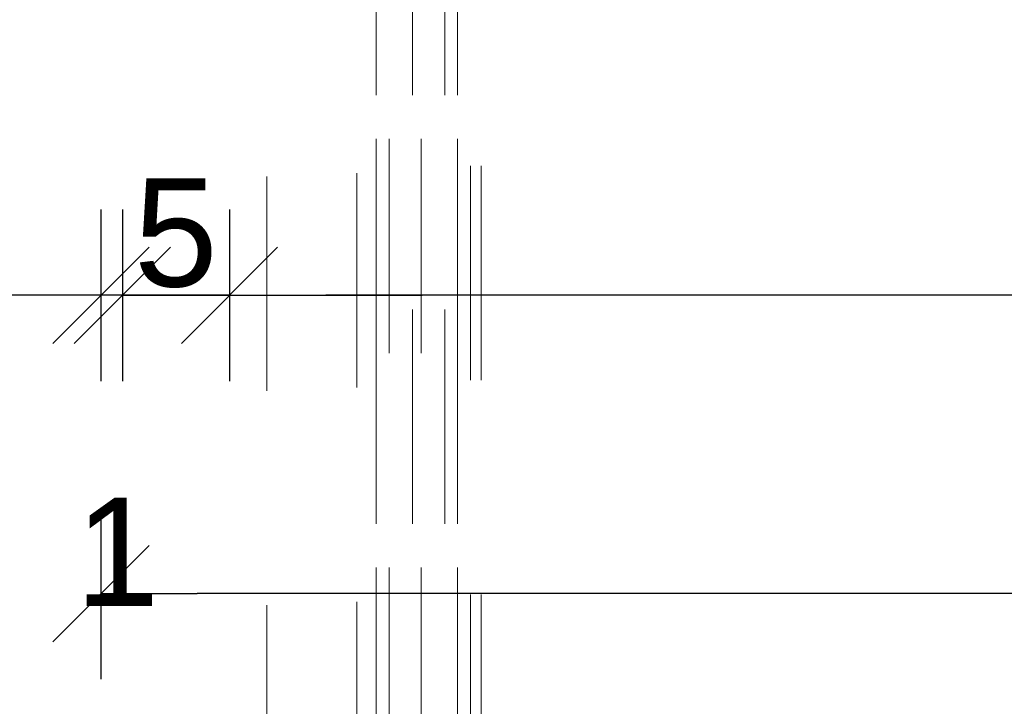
# Model space of a CAD drawing. Header units: metres. Extents: x 69 to 122.5, y -21.4 to -4.6.
# Tile 12 of 250: x 72.207 to 72.666, y -18.495 to -18.174. Entities that reach past the tile are written whole.
import ezdxf

# ---------------------------------------------------------------- set-up
doc = ezdxf.new("R2010")
doc.units = ezdxf.units.M
doc.header["$LTSCALE"] = 0.02
doc.linetypes.add('gestrichelt - 01', pattern=[2, 1, -1])
doc.layers.get('0').update_dxf_attribs({"lineweight": 25})
doc.layers.add('032_Metallarbeiten-Bemassung 1_20', color=7, linetype='Continuous', lineweight=9)
doc.layers.add('032_Metallarbeiten-Fenster', color=7, linetype='Continuous', lineweight=5)
doc.styles.add('Arial', font='arial.ttf')

msp = doc.modelspace()

# ---------------------------------------------------------------- linework, layer by layer
at = {"color": 0, "linetype": 'Continuous', "lineweight": 15}
for p, q in [((72.26745, -18.28029), (72.22255, -18.32519)), ((72.23255, -18.32519), (72.27745, -18.28029)), ((72.27745, -18.28029), (72.23255, -18.32519)), ((72.28255, -18.32519), (72.32745, -18.28029)), ((72.28255, -18.32519), (72.32745, -18.28029)), ((72.22255, -18.46438), (72.26745, -18.41948))]:
    msp.add_line(p, q, dxfattribs=at)
at = {"color": 0, "linetype": 'ByBlock', "lineweight": -2}
for p, q in [((72.245, -18.30274), (72.2001, -18.30274)), ((72.255, -18.30274), (72.2101, -18.30274)), ((72.255, -18.30274), (72.2999, -18.30274)), ((72.305, -18.30274), (72.3499, -18.30274)), ((72.305, -18.30274), (72.3499, -18.30274)), ((72.245, -18.44193), (72.2899, -18.44193))]:
    msp.add_line(p, q, dxfattribs=at)
at = {"layer": '032_Metallarbeiten-Bemassung 1_20', "color": 0, "lineweight": -2}
for p, q in [((72.245, -18.26274), (72.245, -18.34274)), ((72.255, -18.26274), (72.255, -18.34274)), ((72.255, -18.26274), (72.255, -18.34274)), ((72.305, -18.26274), (72.305, -18.34274)), ((72.305, -18.26274), (72.305, -18.34274)), ((72.2101, -18.30274), (72.16521, -18.30274)), ((72.255, -18.30274), (72.245, -18.30274)), ((72.305, -18.30274), (72.255, -18.30274)), ((72.2999, -18.30274), (72.34479, -18.30274)), ((72.3499, -18.30274), (72.39479, -18.30274)), ((74.5901, -18.30274), (72.3499, -18.30274)), ((72.245, -18.40193), (72.245, -18.48193)), ((74.6501, -18.44193), (72.2899, -18.44193))]:
    msp.add_line(p, q, dxfattribs=at)
at = {"layer": '032_Metallarbeiten-Fenster', "color": 8, "linetype": 'gestrichelt - 01', "lineweight": 5, "true_color": 0x808080}
for p, q in [((72.41739, -18.04233), (72.41739, -18.99449)), ((72.42239, -18.04233), (72.42239, -18.99526)), ((72.32239, -18.04733), (72.32239, -18.99033)), ((72.36439, -18.04575), (72.36439, -18.9919))]:
    msp.add_line(p, q, dxfattribs=at)
at = {"layer": '032_Metallarbeiten-Fenster', "linetype": 'gestrichelt - 01', "lineweight": 5}
msp.add_lwpolyline([(72.41139, -19.00933), (72.41139, -18.02975), (72.37339, -18.02975), (72.37339, -19.00933)], dxfattribs=at)
at = {"layer": '032_Metallarbeiten-Fenster', "color": 7, "linetype": 'gestrichelt - 01', "lineweight": 5}
for points in [[(72.37939, -18.02975), (72.37939, -19.00933), (72.37339, -19.00933), (72.37339, -18.02975)], [(72.39439, -18.02975), (72.39439, -19.00933), (72.39039, -19.00933), (72.39039, -18.02975)], [(72.41139, -18.02975), (72.41139, -19.00933), (72.40539, -19.00933), (72.40539, -18.02975)]]:
    msp.add_lwpolyline(points, close=True, dxfattribs=at)
at = {"layer": 'Defpoints', "color": 0, "lineweight": 0}
for p, q in [((72.245, -18.30274), (72.245, -18.30274)), ((72.255, -18.30274), (72.255, -18.30274)), ((72.305, -18.30274), (72.305, -18.30274)), ((72.245, -18.44193), (72.245, -18.44193))]:
    msp.add_line(p, q, dxfattribs=at)

# ---------------------------------------------------------------- texts
at = {"layer": '032_Metallarbeiten-Bemassung 1_20', "color": 0, "lineweight": 13, "char_height": 0.05044, "attachment_point": 7, "style": 'Arial'}
for s, insert in [('5', (72.26036, -18.29938)), ('1', (72.23304, -18.44767))]:
    msp.add_mtext(s, dxfattribs=dict(at, insert=insert))

doc.saveas('drawing.dxf')
